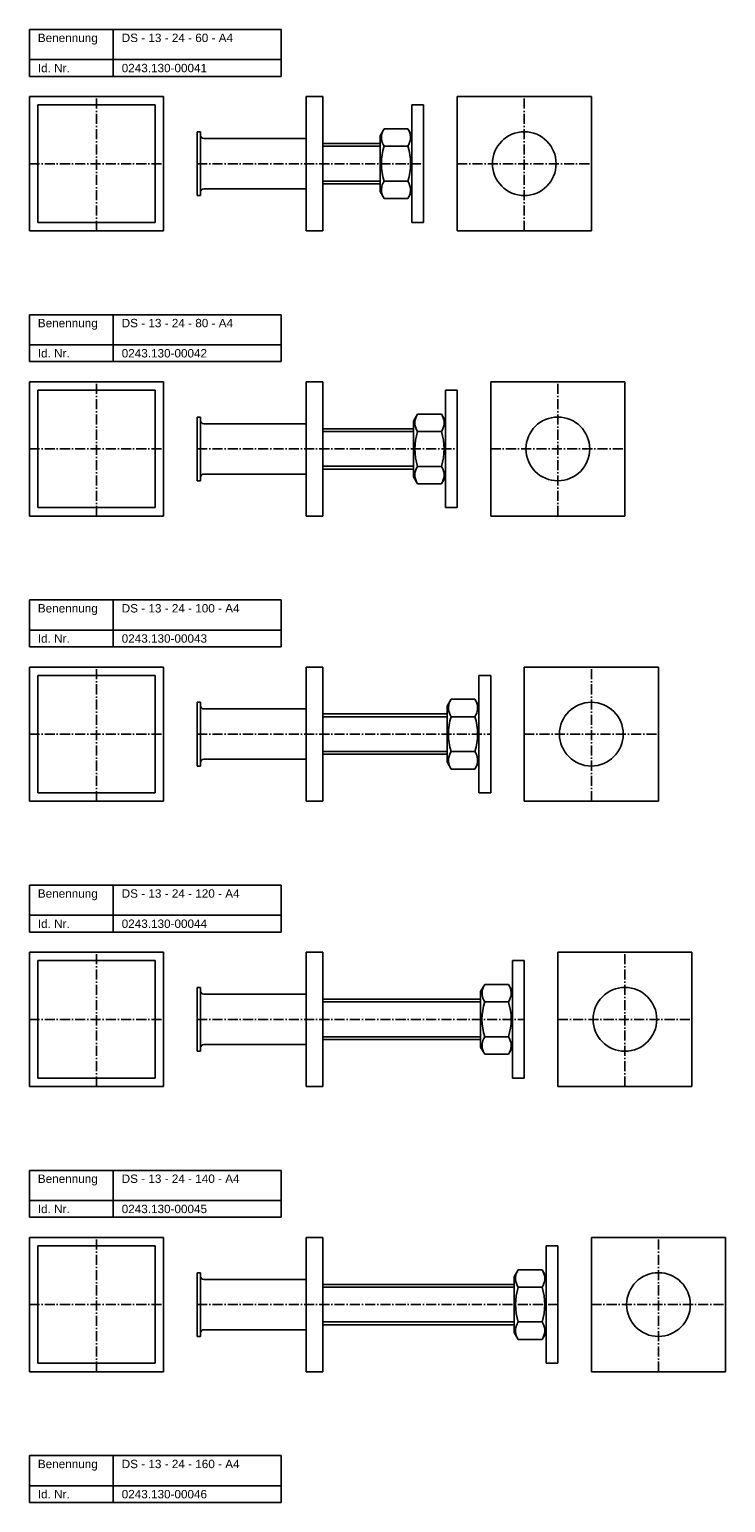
# Model space of a CAD drawing. Header units: millimetres. Extents: x 77 to 2545, y 1116 to 2936.
# Tile 8 of 8: x 2030 to 2445, y 2058 to 2936. Entities that reach past the tile are written whole.
import ezdxf

# ---------------------------------------------------------------- set-up
doc = ezdxf.new("R2010")
doc.units = ezdxf.units.MM
doc.header["$LTSCALE"] = 0.5
doc.linetypes.add('achse', pattern=[18, 12, -3, 0, -3])
doc.layers.add('HALFEN', color=2, linetype='CONTINUOUS')
doc.styles.add('ARIAL50', font='ARIAL.TTF', dxfattribs={"height": 5})

msp = doc.modelspace()

# ---------------------------------------------------------------- linework, layer by layer
at = {"layer": 'HALFEN'}
for p, q in [((2030.25, 2936.25), (2180.25, 2936.25)), ((2030.25, 2908.25), (2030.25, 2936.25)), ((2080.25, 2908.25), (2080.25, 2936.25)), ((2180.25, 2908.25), (2180.25, 2936.25)), ((2030.25, 2918.25), (2180.25, 2918.25)), ((2030.25, 2908.25), (2180.25, 2908.25)), ((2030.25, 2816.25), (2030.25, 2896.25)), ((2030.25, 2896.25), (2110.25, 2896.25)), ((2035.25, 2891.25), (2035.25, 2821.25)), ((2035.25, 2891.25), (2105.25, 2891.25)), ((2105.25, 2891.25), (2105.25, 2821.25)), ((2110.25, 2896.25), (2110.25, 2816.25)), ((2195.25, 2896.25), (2195.25, 2816.25)), ((2205.25, 2896.25), (2195.25, 2896.25)), ((2205.25, 2816.25), (2205.25, 2896.25)), ((2258.25, 2821.25), (2258.25, 2891.25)), ((2265.25, 2891.25), (2258.25, 2891.25)), ((2265.25, 2821.25), (2265.25, 2891.25)), ((2285.25, 2816.25), (2285.25, 2896.25)), ((2285.25, 2896.25), (2365.25, 2896.25)), ((2365.25, 2896.25), (2365.25, 2816.25)), ((2130.25, 2875.25), (2130.25, 2837.25)), ((2130.25, 2875.25), (2132.25, 2875.25)), ((2132.25, 2875.25), (2132.25, 2837.25)), ((2195.25, 2871.25), (2134.25, 2871.25)), ((2241.67, 2877.04), (2239.25, 2872.85)), ((2239.25, 2839.65), (2239.25, 2872.85)), ((2255.83, 2877.04), (2241.67, 2877.04)), ((2255.83, 2877.04), (2258.25, 2872.85)), ((2239.25, 2868.25), (2205.25, 2868.25)), ((2239.25, 2866.63), (2205.25, 2866.63)), ((2255.83, 2866.64), (2241.67, 2866.64)), ((2239.25, 2845.87), (2205.25, 2845.87)), ((2255.83, 2845.86), (2241.67, 2845.86)), ((2130.25, 2837.25), (2132.25, 2837.25)), ((2195.25, 2841.25), (2134.25, 2841.25)), ((2239.25, 2844.25), (2205.25, 2844.25)), ((2241.67, 2835.46), (2239.25, 2839.65)), ((2255.83, 2835.46), (2258.25, 2839.65)), ((2255.83, 2835.46), (2241.67, 2835.46)), ((2035.25, 2821.25), (2105.25, 2821.25)), ((2265.25, 2821.25), (2258.25, 2821.25)), ((2110.25, 2816.25), (2030.25, 2816.25)), ((2205.25, 2816.25), (2195.25, 2816.25)), ((2365.25, 2816.25), (2285.25, 2816.25)), ((2030.25, 2766.25), (2180.25, 2766.25)), ((2030.25, 2738.25), (2030.25, 2766.25)), ((2080.25, 2738.25), (2080.25, 2766.25)), ((2180.25, 2738.25), (2180.25, 2766.25)), ((2030.25, 2748.25), (2180.25, 2748.25)), ((2030.25, 2738.25), (2180.25, 2738.25)), ((2030.25, 2726.25), (2110.25, 2726.25)), ((2030.25, 2646.25), (2030.25, 2726.25)), ((2110.25, 2726.25), (2110.25, 2646.25)), ((2195.25, 2726.25), (2195.25, 2646.25)), ((2205.25, 2726.25), (2195.25, 2726.25)), ((2205.25, 2646.25), (2205.25, 2726.25)), ((2305.25, 2726.25), (2385.25, 2726.25)), ((2305.25, 2646.25), (2305.25, 2726.25)), ((2385.25, 2726.25), (2385.25, 2646.25)), ((2035.25, 2721.25), (2105.25, 2721.25)), ((2035.25, 2721.25), (2035.25, 2651.25)), ((2105.25, 2721.25), (2105.25, 2651.25)), ((2278.25, 2651.25), (2278.25, 2721.25)), ((2285.25, 2721.25), (2278.25, 2721.25)), ((2285.25, 2651.25), (2285.25, 2721.25)), ((2130.25, 2705.25), (2130.25, 2667.25)), ((2130.25, 2705.25), (2132.25, 2705.25)), ((2132.25, 2705.25), (2132.25, 2667.25)), ((2261.67, 2707.04), (2259.25, 2702.85)), ((2275.83, 2707.04), (2261.67, 2707.04)), ((2275.83, 2707.04), (2278.25, 2702.85)), ((2195.25, 2701.25), (2134.25, 2701.25)), ((2259.25, 2698.25), (2205.25, 2698.25)), ((2259.25, 2696.63), (2205.25, 2696.63)), ((2259.25, 2669.65), (2259.25, 2702.85)), ((2275.83, 2696.64), (2261.67, 2696.64)), ((2195.25, 2671.25), (2134.25, 2671.25)), ((2259.25, 2675.87), (2205.25, 2675.87)), ((2259.25, 2674.25), (2205.25, 2674.25)), ((2261.67, 2665.46), (2259.25, 2669.65)), ((2275.83, 2675.86), (2261.67, 2675.86)), ((2275.83, 2665.46), (2278.25, 2669.65)), ((2130.25, 2667.25), (2132.25, 2667.25)), ((2275.83, 2665.46), (2261.67, 2665.46)), ((2110.25, 2646.25), (2030.25, 2646.25)), ((2035.25, 2651.25), (2105.25, 2651.25)), ((2205.25, 2646.25), (2195.25, 2646.25)), ((2285.25, 2651.25), (2278.25, 2651.25)), ((2385.25, 2646.25), (2305.25, 2646.25)), ((2030.25, 2596.25), (2180.25, 2596.25)), ((2030.25, 2568.25), (2030.25, 2596.25)), ((2080.25, 2568.25), (2080.25, 2596.25)), ((2180.25, 2568.25), (2180.25, 2596.25)), ((2030.25, 2578.25), (2180.25, 2578.25)), ((2030.25, 2568.25), (2180.25, 2568.25)), ((2030.25, 2556.25), (2110.25, 2556.25)), ((2030.25, 2476.25), (2030.25, 2556.25)), ((2110.25, 2556.25), (2110.25, 2476.25)), ((2195.25, 2556.25), (2195.25, 2476.25)), ((2205.25, 2556.25), (2195.25, 2556.25)), ((2205.25, 2476.25), (2205.25, 2556.25)), ((2325.25, 2556.25), (2405.25, 2556.25)), ((2325.25, 2476.25), (2325.25, 2556.25)), ((2405.25, 2556.25), (2405.25, 2476.25)), ((2035.25, 2551.25), (2105.25, 2551.25)), ((2035.25, 2551.25), (2035.25, 2481.25)), ((2105.25, 2551.25), (2105.25, 2481.25)), ((2298.25, 2481.25), (2298.25, 2551.25)), ((2305.25, 2551.25), (2298.25, 2551.25)), ((2305.25, 2481.25), (2305.25, 2551.25)), ((2130.25, 2535.25), (2130.25, 2497.25)), ((2130.25, 2535.25), (2132.25, 2535.25)), ((2132.25, 2535.25), (2132.25, 2497.25)), ((2195.25, 2531.25), (2134.25, 2531.25)), ((2281.67, 2537.04), (2279.25, 2532.85)), ((2279.25, 2499.65), (2279.25, 2532.85)), ((2295.83, 2537.04), (2281.67, 2537.04)), ((2295.83, 2537.04), (2298.25, 2532.85)), ((2279.25, 2528.25), (2205.25, 2528.25)), ((2279.25, 2526.63), (2205.25, 2526.63)), ((2295.83, 2526.64), (2281.67, 2526.64)), ((2279.25, 2505.87), (2205.25, 2505.87)), ((2279.25, 2504.25), (2205.25, 2504.25)), ((2295.83, 2505.86), (2281.67, 2505.86)), ((2130.25, 2497.25), (2132.25, 2497.25)), ((2195.25, 2501.25), (2134.25, 2501.25)), ((2281.67, 2495.46), (2279.25, 2499.65)), ((2295.83, 2495.46), (2281.67, 2495.46)), ((2295.83, 2495.46), (2298.25, 2499.65)), ((2110.25, 2476.25), (2030.25, 2476.25)), ((2035.25, 2481.25), (2105.25, 2481.25)), ((2205.25, 2476.25), (2195.25, 2476.25)), ((2305.25, 2481.25), (2298.25, 2481.25)), ((2405.25, 2476.25), (2325.25, 2476.25)), ((2030.25, 2426.25), (2180.25, 2426.25)), ((2030.25, 2398.25), (2030.25, 2426.25)), ((2080.25, 2398.25), (2080.25, 2426.25)), ((2180.25, 2398.25), (2180.25, 2426.25)), ((2030.25, 2408.25), (2180.25, 2408.25)), ((2030.25, 2398.25), (2180.25, 2398.25)), ((2030.25, 2306.25), (2030.25, 2386.25)), ((2030.25, 2386.25), (2110.25, 2386.25)), ((2035.25, 2381.25), (2105.25, 2381.25)), ((2035.25, 2381.25), (2035.25, 2311.25)), ((2105.25, 2381.25), (2105.25, 2311.25)), ((2110.25, 2386.25), (2110.25, 2306.25)), ((2195.25, 2386.25), (2195.25, 2306.25)), ((2205.25, 2386.25), (2195.25, 2386.25)), ((2205.25, 2306.25), (2205.25, 2386.25)), ((2325.25, 2381.25), (2318.25, 2381.25)), ((2318.25, 2311.25), (2318.25, 2381.25)), ((2325.25, 2311.25), (2325.25, 2381.25)), ((2345.25, 2386.25), (2425.25, 2386.25)), ((2345.25, 2306.25), (2345.25, 2386.25)), ((2425.25, 2386.25), (2425.25, 2306.25)), ((2130.25, 2365.25), (2130.25, 2327.25)), ((2130.25, 2365.25), (2132.25, 2365.25)), ((2132.25, 2365.25), (2132.25, 2327.25)), ((2301.67, 2367.04), (2299.25, 2362.85)), ((2299.25, 2329.65), (2299.25, 2362.85)), ((2315.83, 2367.04), (2301.67, 2367.04)), ((2315.83, 2367.04), (2318.25, 2362.85)), ((2195.25, 2361.25), (2134.25, 2361.25)), ((2299.25, 2358.25), (2205.25, 2358.25)), ((2299.25, 2356.63), (2205.25, 2356.63)), ((2315.83, 2356.64), (2301.67, 2356.64)), ((2299.25, 2335.87), (2205.25, 2335.87)), ((2315.83, 2335.86), (2301.67, 2335.86)), ((2130.25, 2327.25), (2132.25, 2327.25)), ((2195.25, 2331.25), (2134.25, 2331.25)), ((2299.25, 2334.25), (2205.25, 2334.25)), ((2301.67, 2325.46), (2299.25, 2329.65)), ((2315.83, 2325.46), (2318.25, 2329.65)), ((2315.83, 2325.46), (2301.67, 2325.46)), ((2035.25, 2311.25), (2105.25, 2311.25)), ((2325.25, 2311.25), (2318.25, 2311.25)), ((2110.25, 2306.25), (2030.25, 2306.25)), ((2205.25, 2306.25), (2195.25, 2306.25)), ((2425.25, 2306.25), (2345.25, 2306.25)), ((2030.25, 2256.25), (2180.25, 2256.25)), ((2030.25, 2228.25), (2030.25, 2256.25)), ((2080.25, 2228.25), (2080.25, 2256.25)), ((2180.25, 2228.25), (2180.25, 2256.25)), ((2030.25, 2238.25), (2180.25, 2238.25)), ((2030.25, 2228.25), (2180.25, 2228.25)), ((2030.25, 2216.25), (2110.25, 2216.25)), ((2030.25, 2136.25), (2030.25, 2216.25)), ((2110.25, 2216.25), (2110.25, 2136.25)), ((2195.25, 2216.25), (2195.25, 2136.25)), ((2205.25, 2216.25), (2195.25, 2216.25)), ((2205.25, 2136.25), (2205.25, 2216.25)), ((2365.25, 2216.25), (2445.25, 2216.25)), ((2365.25, 2136.25), (2365.25, 2216.25)), ((2445.25, 2216.25), (2445.25, 2136.25)), ((2035.25, 2211.25), (2105.25, 2211.25)), ((2035.25, 2211.25), (2035.25, 2141.25)), ((2105.25, 2211.25), (2105.25, 2141.25)), ((2338.25, 2141.25), (2338.25, 2211.25)), ((2345.25, 2211.25), (2338.25, 2211.25)), ((2345.25, 2141.25), (2345.25, 2211.25)), ((2130.25, 2195.25), (2132.25, 2195.25)), ((2130.25, 2195.25), (2130.25, 2157.25)), ((2132.25, 2195.25), (2132.25, 2157.25)), ((2321.67, 2197.04), (2319.25, 2192.85)), ((2335.83, 2197.04), (2321.67, 2197.04)), ((2335.83, 2197.04), (2338.25, 2192.85)), ((2195.25, 2191.25), (2134.25, 2191.25)), ((2319.25, 2188.25), (2205.25, 2188.25)), ((2319.25, 2186.63), (2205.25, 2186.63)), ((2319.25, 2159.65), (2319.25, 2192.85)), ((2335.83, 2186.64), (2321.67, 2186.64)), ((2195.25, 2161.25), (2134.25, 2161.25)), ((2319.25, 2165.87), (2205.25, 2165.87)), ((2319.25, 2164.25), (2205.25, 2164.25)), ((2335.83, 2165.86), (2321.67, 2165.86)), ((2130.25, 2157.25), (2132.25, 2157.25)), ((2321.67, 2155.46), (2319.25, 2159.65)), ((2335.83, 2155.46), (2321.67, 2155.46)), ((2335.83, 2155.46), (2338.25, 2159.65)), ((2110.25, 2136.25), (2030.25, 2136.25)), ((2035.25, 2141.25), (2105.25, 2141.25)), ((2205.25, 2136.25), (2195.25, 2136.25)), ((2345.25, 2141.25), (2338.25, 2141.25)), ((2445.25, 2136.25), (2365.25, 2136.25)), ((2030.25, 2086.25), (2180.25, 2086.25)), ((2030.25, 2058.25), (2030.25, 2086.25)), ((2080.25, 2058.25), (2080.25, 2086.25)), ((2180.25, 2058.25), (2180.25, 2086.25)), ((2030.25, 2068.25), (2180.25, 2068.25)), ((2030.25, 2058.25), (2180.25, 2058.25))]:
    msp.add_line(p, q, dxfattribs=at)
at = {"layer": 'HALFEN', "color": 1, "linetype": 'achse'}
for p, q in [((2070.25, 2816.25), (2070.25, 2896.25)), ((2325.25, 2816.25), (2325.25, 2896.25)), ((2030.25, 2856.25), (2110.25, 2856.25)), ((2130.25, 2856.25), (2265.25, 2856.25)), ((2285.25, 2856.25), (2365.25, 2856.25)), ((2070.25, 2646.25), (2070.25, 2726.25)), ((2345.25, 2646.25), (2345.25, 2726.25)), ((2030.25, 2686.25), (2110.25, 2686.25)), ((2130.25, 2686.25), (2285.25, 2686.25)), ((2305.25, 2686.25), (2385.25, 2686.25)), ((2070.25, 2476.25), (2070.25, 2556.25)), ((2365.25, 2476.25), (2365.25, 2556.25)), ((2030.25, 2516.25), (2110.25, 2516.25)), ((2130.25, 2516.25), (2305.25, 2516.25)), ((2325.25, 2516.25), (2405.25, 2516.25)), ((2070.25, 2306.25), (2070.25, 2386.25)), ((2385.25, 2306.25), (2385.25, 2386.25)), ((2030.25, 2346.25), (2110.25, 2346.25)), ((2130.25, 2346.25), (2325.25, 2346.25)), ((2345.25, 2346.25), (2425.25, 2346.25)), ((2070.25, 2136.25), (2070.25, 2216.25)), ((2405.25, 2136.25), (2405.25, 2216.25)), ((2030.25, 2176.25), (2110.25, 2176.25)), ((2130.25, 2176.25), (2345.25, 2176.25)), ((2365.25, 2176.25), (2445.25, 2176.25))]:
    msp.add_line(p, q, dxfattribs=at)
at = {"layer": 'HALFEN'}
for centre in [(2325.25, 2856.25), (2345.25, 2686.25), (2365.25, 2516.25), (2385.25, 2346.25), (2405.25, 2176.25)]:
    msp.add_circle(centre, 19, dxfattribs=at)
for centre, radius, start, end in [((2134.25, 2873.25), 2, 180, 270), ((2249.25, 2871.84), 9.19, 154.43847, 214.43847), ((2248.25, 2871.84), 9.19, 325.56153, 25.56153), ((2274.4, 2856.25), 34.35, 162.38303, 197.61697), ((2223.1, 2856.25), 34.35, 342.38303, 17.61697), ((2249.25, 2840.66), 9.19, 145.56153, 205.56153), ((2248.25, 2840.66), 9.19, 334.43847, 34.43847), ((2134.25, 2839.25), 2, 90, 180), ((2269.25, 2701.84), 9.19, 154.43847, 214.43847), ((2268.25, 2701.84), 9.19, 325.56153, 25.56153), ((2134.25, 2703.25), 2, 180, 270), ((2294.4, 2686.25), 34.35, 162.38303, 197.61697), ((2243.1, 2686.25), 34.35, 342.38303, 17.61697), ((2134.25, 2669.25), 2, 90, 180), ((2269.25, 2670.66), 9.19, 145.56153, 205.56153), ((2268.25, 2670.66), 9.19, 334.43847, 34.43847), ((2134.25, 2533.25), 2, 180, 270), ((2289.25, 2531.84), 9.19, 154.43847, 214.43847), ((2288.25, 2531.84), 9.19, 325.56153, 25.56153), ((2314.4, 2516.25), 34.35, 162.38303, 197.61697), ((2263.1, 2516.25), 34.35, 342.38303, 17.61697), ((2289.25, 2500.66), 9.19, 145.56153, 205.56153), ((2288.25, 2500.66), 9.19, 334.43847, 34.43847), ((2134.25, 2499.25), 2, 90, 180), ((2134.25, 2363.25), 2, 180, 270), ((2309.25, 2361.84), 9.19, 154.43847, 214.43847), ((2308.25, 2361.84), 9.19, 325.56153, 25.56153), ((2334.4, 2346.25), 34.35, 162.38303, 197.61697), ((2283.1, 2346.25), 34.35, 342.38303, 17.61697), ((2309.25, 2330.66), 9.19, 145.56153, 205.56153), ((2308.25, 2330.66), 9.19, 334.43847, 34.43847), ((2134.25, 2329.25), 2, 90, 180), ((2329.25, 2191.84), 9.19, 154.43847, 214.43847), ((2328.25, 2191.84), 9.19, 325.56153, 25.56153), ((2134.25, 2193.25), 2, 180, 270), ((2354.4, 2176.25), 34.35, 162.38303, 197.61697), ((2303.1, 2176.25), 34.35, 342.38303, 17.61697), ((2134.25, 2159.25), 2, 90, 180), ((2329.25, 2160.66), 9.19, 145.56153, 205.56153), ((2328.25, 2160.66), 9.19, 334.43847, 34.43847)]:
    msp.add_arc(centre, radius, start, end, dxfattribs=at)

# ---------------------------------------------------------------- texts
at = {"layer": 'HALFEN', "style": 'ARIAL50'}
for s, p in [('Benennung', (2035.25, 2928.75)), ('DS - 13 - 24 - 60 - A4', (2085.25, 2928.75)), ('Id. Nr.', (2035.25, 2910.75)), ('0243.130-00041', (2085.25, 2910.75)), ('Benennung', (2035.25, 2758.75)), ('DS - 13 - 24 - 80 - A4', (2085.25, 2758.75)), ('Id. Nr.', (2035.25, 2740.75)), ('0243.130-00042', (2085.25, 2740.75)), ('Benennung', (2035.25, 2588.75)), ('DS - 13 - 24 - 100 - A4', (2085.25, 2588.75)), ('Id. Nr.', (2035.25, 2570.75)), ('0243.130-00043', (2085.25, 2570.75)), ('Benennung', (2035.25, 2418.75)), ('DS - 13 - 24 - 120 - A4', (2085.25, 2418.75)), ('Id. Nr.', (2035.25, 2400.75)), ('0243.130-00044', (2085.25, 2400.75)), ('Benennung', (2035.25, 2248.75)), ('DS - 13 - 24 - 140 - A4', (2085.25, 2248.75)), ('Id. Nr.', (2035.25, 2230.75)), ('0243.130-00045', (2085.25, 2230.75)), ('Benennung', (2035.25, 2078.75)), ('DS - 13 - 24 - 160 - A4', (2085.25, 2078.75)), ('Id. Nr.', (2035.25, 2060.75)), ('0243.130-00046', (2085.25, 2060.75))]:
    msp.add_text(s, height=5, dxfattribs=at).set_placement(p)

doc.saveas('drawing.dxf')
